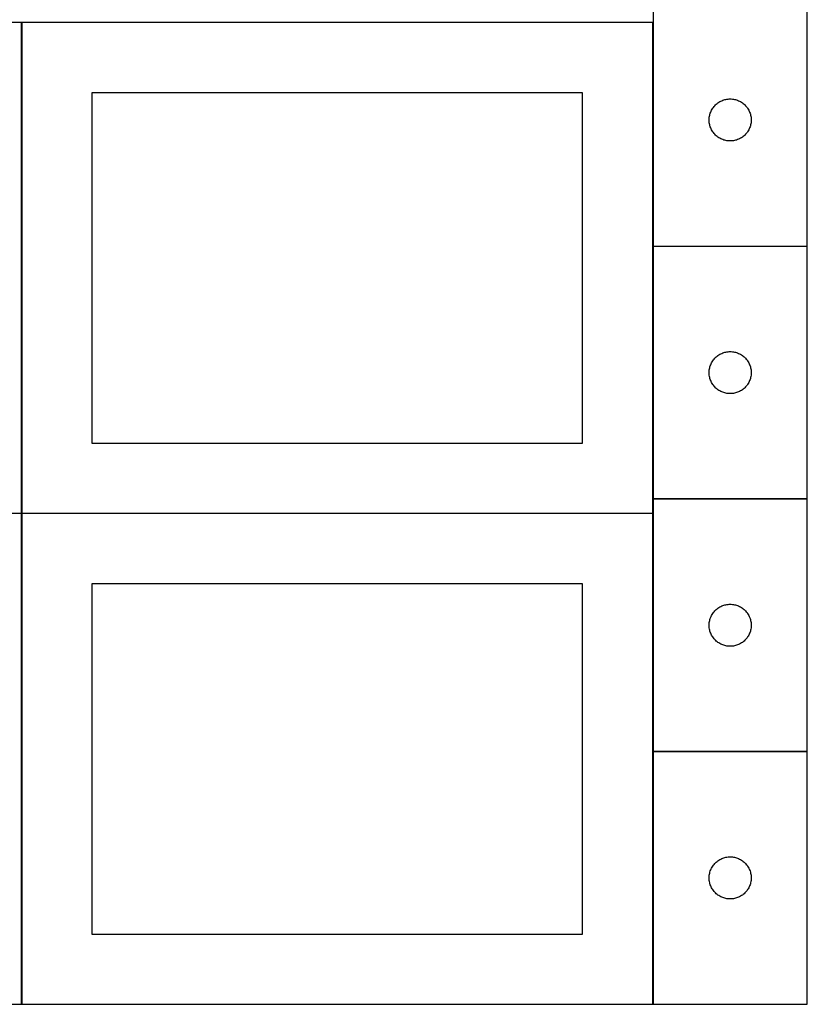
# Model space of a CAD drawing. Header units: millimetres. Extents: x 7 to 1493, y 7 to 2993.
# Tile 2 of 13: x 908 to 1470, y 7 to 709. Entities that reach past the tile are written whole.
import ezdxf

# ---------------------------------------------------------------- set-up
doc = ezdxf.new("R2010")
doc.units = ezdxf.units.MM
doc.layers.add('COMMON', color=5, linetype='CONTINUOUS', true_color=0x0000ff)
doc.layers.add('CUT', color=7, linetype='CONTINUOUS', true_color=0x000000)

msp = doc.modelspace()

# ---------------------------------------------------------------- linework, layer by layer
at = {"layer": 'COMMON'}
for p, q in [((909.474234, 356.724781), (909.474234, 706.724781)), ((1359.674234, 706.724781), (1359.674234, 547.289864)), ((1359.674234, 547.089863), (1359.674234, 367.089863)), ((1359.774235, 547.189863), (1469.774235, 547.189863)), ((1359.674234, 366.889862), (1359.674234, 356.724781)), ((1469.774235, 366.989863), (1359.774235, 366.989863)), ((909.374233, 356.624781), (459.374233, 356.624781)), ((909.474234, 6.52478), (909.474234, 356.52478)), ((1359.574234, 356.624781), (909.574234, 356.624781)), ((1359.674234, 356.52478), (1359.674234, 186.889862)), ((1359.674234, 186.689861), (1359.674234, 6.689861)), ((1469.774235, 186.789862), (1359.774235, 186.789862))]:
    msp.add_line(p, q, dxfattribs=at)
at = {"layer": 'CUT'}
for p, q in [((1359.774235, 727.289864), (1359.774235, 547.289864)), ((1469.774235, 547.289864), (1469.774235, 727.289864)), ((909.374233, 706.724781), (459.374233, 706.724781)), ((909.374233, 356.724781), (909.374233, 706.724781)), ((1359.574234, 706.724781), (909.574234, 706.724781)), ((909.574234, 706.724781), (909.574234, 356.724781)), ((1359.574234, 356.724781), (1359.574234, 706.724781)), ((1309.574234, 656.724781), (959.574234, 656.724781)), ((959.574234, 656.724781), (959.574234, 406.724781)), ((1309.574234, 406.724781), (1309.574234, 656.724781)), ((1402.32908, 645.66352), (1402.776646, 646.293079)), ((1402.776646, 646.293079), (1403.256028, 646.898762)), ((1403.256028, 646.898762), (1403.765955, 647.478964)), ((1403.765955, 647.478964), (1404.305073, 648.032147)), ((1404.305073, 648.032147), (1404.871953, 648.556843)), ((1404.871953, 648.556843), (1405.465093, 649.051661)), ((1405.465093, 649.051661), (1406.082919, 649.515289)), ((1406.082919, 649.515289), (1406.723792, 649.946498)), ((1406.723792, 649.946498), (1407.386014, 650.344143)), ((1407.386014, 650.344143), (1408.067828, 650.707171)), ((1408.067828, 650.707171), (1408.767427, 651.034618)), ((1408.767427, 651.034618), (1409.482954, 651.325617)), ((1409.482954, 651.325617), (1410.212513, 651.579395)), ((1410.212513, 651.579395), (1410.954168, 651.79528)), ((1410.954168, 651.79528), (1411.705954, 651.9727)), ((1411.705954, 651.9727), (1412.465876, 652.111183)), ((1412.465876, 652.111183), (1413.23192, 652.210362)), ((1413.23192, 652.210362), (1414.002054, 652.269976)), ((1414.002054, 652.269976), (1414.774235, 652.289864)), ((1414.774235, 652.289864), (1415.546416, 652.269976)), ((1415.546416, 652.269976), (1416.31655, 652.210362)), ((1416.31655, 652.210362), (1417.082594, 652.111183)), ((1417.082594, 652.111183), (1417.842516, 651.9727)), ((1417.842516, 651.9727), (1418.594302, 651.79528)), ((1418.594302, 651.79528), (1419.335958, 651.579395)), ((1419.335958, 651.579395), (1420.065516, 651.325617)), ((1420.065516, 651.325617), (1420.781044, 651.034618)), ((1420.781044, 651.034618), (1421.480642, 650.707171)), ((1421.480642, 650.707171), (1422.162456, 650.344143)), ((1422.162456, 650.344143), (1422.824678, 649.946498)), ((1422.824678, 649.946498), (1423.465552, 649.515289)), ((1423.465552, 649.515289), (1424.083377, 649.051661)), ((1424.083377, 649.051661), (1424.676517, 648.556843)), ((1424.676517, 648.556843), (1425.243397, 648.032147)), ((1425.243397, 648.032147), (1425.782516, 647.478964)), ((1425.782516, 647.478964), (1426.292442, 646.898762)), ((1426.292442, 646.898762), (1426.771824, 646.293079)), ((1426.771824, 646.293079), (1427.21939, 645.66352)), ((1399.818972, 638.447496), (1399.898395, 639.21584)), ((1399.898395, 639.21584), (1400.017266, 639.979076)), ((1400.017266, 639.979076), (1400.17527, 640.73518)), ((1400.17527, 640.73518), (1400.371987, 641.482149)), ((1400.371987, 641.482149), (1400.606897, 642.218)), ((1400.606897, 642.218), (1400.879376, 642.940783)), ((1400.879376, 642.940783), (1401.188701, 643.64858)), ((1401.188701, 643.64858), (1401.534053, 644.339515)), ((1401.534053, 644.339515), (1401.914516, 645.011756)), ((1401.914516, 645.011756), (1402.32908, 645.66352)), ((1427.21939, 645.66352), (1427.633955, 645.011756)), ((1427.633955, 645.011756), (1428.014417, 644.339515)), ((1428.014417, 644.339515), (1428.359769, 643.64858)), ((1428.359769, 643.64858), (1428.669095, 642.940783)), ((1428.669095, 642.940783), (1428.941574, 642.218)), ((1428.941574, 642.218), (1429.176483, 641.482149)), ((1429.176483, 641.482149), (1429.373201, 640.73518)), ((1429.373201, 640.73518), (1429.531204, 639.979076)), ((1429.531204, 639.979076), (1429.650075, 639.21584)), ((1429.650075, 639.21584), (1429.729498, 638.447496)), ((1399.779208, 637.676083), (1399.818972, 638.447496)), ((1399.779208, 636.903646), (1399.779208, 637.676083)), ((1399.818972, 636.132232), (1399.779208, 636.903646)), ((1399.898395, 635.363889), (1399.818972, 636.132232)), ((1400.017266, 634.600653), (1399.898395, 635.363889)), ((1400.17527, 633.844548), (1400.017266, 634.600653)), ((1400.371987, 633.09758), (1400.17527, 633.844548)), ((1400.606897, 632.361729), (1400.371987, 633.09758)), ((1400.879376, 631.638946), (1400.606897, 632.361729)), ((1428.941574, 632.361729), (1428.669095, 631.638946)), ((1429.176483, 633.09758), (1428.941574, 632.361729)), ((1429.373201, 633.844548), (1429.176483, 633.09758)), ((1429.531204, 634.600653), (1429.373201, 633.844548)), ((1429.650075, 635.363889), (1429.531204, 634.600653)), ((1429.729498, 636.132232), (1429.650075, 635.363889)), ((1429.729498, 638.447496), (1429.769262, 637.676083)), ((1429.769262, 636.903646), (1429.729498, 636.132232)), ((1429.769262, 637.676083), (1429.769262, 636.903646)), ((1401.188701, 630.931148), (1400.879376, 631.638946)), ((1401.534053, 630.240213), (1401.188701, 630.931148)), ((1401.914516, 629.567972), (1401.534053, 630.240213)), ((1402.32908, 628.916209), (1401.914516, 629.567972)), ((1402.776646, 628.28665), (1402.32908, 628.916209)), ((1403.256028, 627.680967), (1402.776646, 628.28665)), ((1403.765955, 627.100764), (1403.256028, 627.680967)), ((1404.305073, 626.547582), (1403.765955, 627.100764)), ((1404.871953, 626.022885), (1404.305073, 626.547582)), ((1405.465093, 625.528067), (1404.871953, 626.022885)), ((1406.082919, 625.064439), (1405.465093, 625.528067)), ((1406.723792, 624.633231), (1406.082919, 625.064439)), ((1423.465552, 625.064439), (1422.824678, 624.633231)), ((1424.083377, 625.528067), (1423.465552, 625.064439)), ((1424.676517, 626.022885), (1424.083377, 625.528067)), ((1425.243397, 626.547582), (1424.676517, 626.022885)), ((1425.782516, 627.100764), (1425.243397, 626.547582)), ((1426.292442, 627.680967), (1425.782516, 627.100764)), ((1426.771824, 628.28665), (1426.292442, 627.680967)), ((1427.21939, 628.916209), (1426.771824, 628.28665)), ((1427.633955, 629.567972), (1427.21939, 628.916209)), ((1428.014417, 630.240213), (1427.633955, 629.567972)), ((1428.359769, 630.931148), (1428.014417, 630.240213)), ((1428.669095, 631.638946), (1428.359769, 630.931148)), ((1407.386014, 624.235586), (1406.723792, 624.633231)), ((1408.067828, 623.872558), (1407.386014, 624.235586)), ((1408.767427, 623.545111), (1408.067828, 623.872558)), ((1409.482954, 623.254112), (1408.767427, 623.545111)), ((1410.212513, 623.000334), (1409.482954, 623.254112)), ((1410.954168, 622.784448), (1410.212513, 623.000334)), ((1411.705954, 622.607029), (1410.954168, 622.784448)), ((1412.465876, 622.468546), (1411.705954, 622.607029)), ((1413.23192, 622.369366), (1412.465876, 622.468546)), ((1414.002054, 622.309753), (1413.23192, 622.369366)), ((1414.774235, 622.289864), (1414.002054, 622.309753)), ((1415.546416, 622.309753), (1414.774235, 622.289864)), ((1416.31655, 622.369366), (1415.546416, 622.309753)), ((1417.082594, 622.468546), (1416.31655, 622.369366)), ((1417.842516, 622.607029), (1417.082594, 622.468546)), ((1418.594302, 622.784448), (1417.842516, 622.607029)), ((1419.335958, 623.000334), (1418.594302, 622.784448)), ((1420.065516, 623.254112), (1419.335958, 623.000334)), ((1420.781044, 623.545111), (1420.065516, 623.254112)), ((1421.480642, 623.872558), (1420.781044, 623.545111)), ((1422.162456, 624.235586), (1421.480642, 623.872558)), ((1422.824678, 624.633231), (1422.162456, 624.235586)), ((1359.774235, 547.289864), (1469.774235, 547.289864)), ((1469.774235, 547.089863), (1359.774235, 547.089863)), ((1359.774235, 547.089863), (1359.774235, 367.089863)), ((1469.774235, 367.089863), (1469.774235, 547.089863)), ((1408.067828, 470.50717), (1408.767427, 470.834617)), ((1408.767427, 470.834617), (1409.482954, 471.125616)), ((1409.482954, 471.125616), (1410.212513, 471.379394)), ((1410.212513, 471.379394), (1410.954168, 471.595279)), ((1410.954168, 471.595279), (1411.705954, 471.772699)), ((1411.705954, 471.772699), (1412.465876, 471.911182)), ((1412.465876, 471.911182), (1413.23192, 472.010361)), ((1413.23192, 472.010361), (1414.002054, 472.069975)), ((1414.002054, 472.069975), (1414.774235, 472.089863)), ((1414.774235, 472.089863), (1415.546416, 472.069975)), ((1415.546416, 472.069975), (1416.31655, 472.010361)), ((1416.31655, 472.010361), (1417.082594, 471.911182)), ((1417.082594, 471.911182), (1417.842516, 471.772699)), ((1417.842516, 471.772699), (1418.594302, 471.595279)), ((1418.594302, 471.595279), (1419.335958, 471.379394)), ((1419.335958, 471.379394), (1420.065516, 471.125616)), ((1420.065516, 471.125616), (1420.781044, 470.834617)), ((1420.781044, 470.834617), (1421.480642, 470.50717)), ((1401.188701, 463.448579), (1401.534053, 464.139514)), ((1401.534053, 464.139514), (1401.914516, 464.811755)), ((1401.914516, 464.811755), (1402.32908, 465.463519)), ((1402.32908, 465.463519), (1402.776646, 466.093078)), ((1402.776646, 466.093078), (1403.256028, 466.698761)), ((1403.256028, 466.698761), (1403.765955, 467.278963)), ((1403.765955, 467.278963), (1404.305073, 467.832146)), ((1404.305073, 467.832146), (1404.871953, 468.356842)), ((1404.871953, 468.356842), (1405.465093, 468.85166)), ((1405.465093, 468.85166), (1406.082919, 469.315288)), ((1406.082919, 469.315288), (1406.723792, 469.746497)), ((1406.723792, 469.746497), (1407.386014, 470.144142)), ((1407.386014, 470.144142), (1408.067828, 470.50717)), ((1421.480642, 470.50717), (1422.162456, 470.144142)), ((1422.162456, 470.144142), (1422.824678, 469.746497)), ((1422.824678, 469.746497), (1423.465552, 469.315288)), ((1423.465552, 469.315288), (1424.083377, 468.85166)), ((1424.083377, 468.85166), (1424.676517, 468.356842)), ((1424.676517, 468.356842), (1425.243397, 467.832146)), ((1425.243397, 467.832146), (1425.782516, 467.278963)), ((1425.782516, 467.278963), (1426.292442, 466.698761)), ((1426.292442, 466.698761), (1426.771824, 466.093078)), ((1426.771824, 466.093078), (1427.21939, 465.463519)), ((1427.21939, 465.463519), (1427.633955, 464.811755)), ((1427.633955, 464.811755), (1428.014417, 464.139514)), ((1428.014417, 464.139514), (1428.359769, 463.448579)), ((1399.779208, 457.476082), (1399.818972, 458.247495)), ((1399.779208, 456.703645), (1399.779208, 457.476082)), ((1399.818972, 455.932231), (1399.779208, 456.703645)), ((1399.818972, 458.247495), (1399.898395, 459.015839)), ((1399.898395, 459.015839), (1400.017266, 459.779075)), ((1400.017266, 459.779075), (1400.17527, 460.535179)), ((1400.17527, 460.535179), (1400.371987, 461.282148)), ((1400.371987, 461.282148), (1400.606897, 462.017999)), ((1400.606897, 462.017999), (1400.879376, 462.740782)), ((1400.879376, 462.740782), (1401.188701, 463.448579)), ((1428.359769, 463.448579), (1428.669095, 462.740782)), ((1428.669095, 462.740782), (1428.941574, 462.017999)), ((1428.941574, 462.017999), (1429.176483, 461.282148)), ((1429.176483, 461.282148), (1429.373201, 460.535179)), ((1429.373201, 460.535179), (1429.531204, 459.779075)), ((1429.531204, 459.779075), (1429.650075, 459.015839)), ((1429.650075, 459.015839), (1429.729498, 458.247495)), ((1429.729498, 458.247495), (1429.769262, 457.476082)), ((1429.769262, 456.703645), (1429.729498, 455.932231)), ((1429.769262, 457.476082), (1429.769262, 456.703645)), ((1399.898395, 455.163888), (1399.818972, 455.932231)), ((1400.017266, 454.400652), (1399.898395, 455.163888)), ((1400.17527, 453.644547), (1400.017266, 454.400652)), ((1400.371987, 452.897579), (1400.17527, 453.644547)), ((1400.606897, 452.161728), (1400.371987, 452.897579)), ((1400.879376, 451.438945), (1400.606897, 452.161728)), ((1401.188701, 450.731147), (1400.879376, 451.438945)), ((1401.534053, 450.040212), (1401.188701, 450.731147)), ((1401.914516, 449.367971), (1401.534053, 450.040212)), ((1428.014417, 450.040212), (1427.633955, 449.367971)), ((1428.359769, 450.731147), (1428.014417, 450.040212)), ((1428.669095, 451.438945), (1428.359769, 450.731147)), ((1428.941574, 452.161728), (1428.669095, 451.438945)), ((1429.176483, 452.897579), (1428.941574, 452.161728)), ((1429.373201, 453.644547), (1429.176483, 452.897579)), ((1429.531204, 454.400652), (1429.373201, 453.644547)), ((1429.650075, 455.163888), (1429.531204, 454.400652)), ((1429.729498, 455.932231), (1429.650075, 455.163888)), ((1402.32908, 448.716208), (1401.914516, 449.367971)), ((1402.776646, 448.086649), (1402.32908, 448.716208)), ((1403.256028, 447.480966), (1402.776646, 448.086649)), ((1403.765955, 446.900763), (1403.256028, 447.480966)), ((1404.305073, 446.347581), (1403.765955, 446.900763)), ((1404.871953, 445.822884), (1404.305073, 446.347581)), ((1405.465093, 445.328066), (1404.871953, 445.822884)), ((1406.082919, 444.864438), (1405.465093, 445.328066)), ((1406.723792, 444.43323), (1406.082919, 444.864438)), ((1407.386014, 444.035585), (1406.723792, 444.43323)), ((1408.067828, 443.672557), (1407.386014, 444.035585)), ((1408.767427, 443.34511), (1408.067828, 443.672557)), ((1409.482954, 443.054111), (1408.767427, 443.34511)), ((1410.212513, 442.800333), (1409.482954, 443.054111)), ((1410.954168, 442.584447), (1410.212513, 442.800333)), ((1411.705954, 442.407028), (1410.954168, 442.584447)), ((1418.594302, 442.584447), (1417.842516, 442.407028)), ((1419.335958, 442.800333), (1418.594302, 442.584447)), ((1420.065516, 443.054111), (1419.335958, 442.800333)), ((1420.781044, 443.34511), (1420.065516, 443.054111)), ((1421.480642, 443.672557), (1420.781044, 443.34511)), ((1422.162456, 444.035585), (1421.480642, 443.672557)), ((1422.824678, 444.43323), (1422.162456, 444.035585)), ((1423.465552, 444.864438), (1422.824678, 444.43323)), ((1424.083377, 445.328066), (1423.465552, 444.864438)), ((1424.676517, 445.822884), (1424.083377, 445.328066)), ((1425.243397, 446.347581), (1424.676517, 445.822884)), ((1425.782516, 446.900763), (1425.243397, 446.347581)), ((1426.292442, 447.480966), (1425.782516, 446.900763)), ((1426.771824, 448.086649), (1426.292442, 447.480966)), ((1427.21939, 448.716208), (1426.771824, 448.086649)), ((1427.633955, 449.367971), (1427.21939, 448.716208)), ((1412.465876, 442.268545), (1411.705954, 442.407028)), ((1413.23192, 442.169365), (1412.465876, 442.268545)), ((1414.002054, 442.109752), (1413.23192, 442.169365)), ((1414.774235, 442.089863), (1414.002054, 442.109752)), ((1415.546416, 442.109752), (1414.774235, 442.089863)), ((1416.31655, 442.169365), (1415.546416, 442.109752)), ((1417.082594, 442.268545), (1416.31655, 442.169365)), ((1417.842516, 442.407028), (1417.082594, 442.268545)), ((959.574234, 406.724781), (1309.574234, 406.724781)), ((1359.774235, 367.089863), (1469.774235, 367.089863)), ((1469.774235, 366.889862), (1359.774235, 366.889862)), ((1359.774235, 366.889862), (1359.774235, 186.889862)), ((1469.774235, 186.889862), (1469.774235, 366.889862)), ((459.374233, 356.724781), (909.374233, 356.724781)), ((909.374233, 356.52478), (459.374233, 356.52478)), ((909.374233, 6.52478), (909.374233, 356.52478)), ((909.574234, 356.724781), (1359.574234, 356.724781)), ((1359.574234, 356.52478), (909.574234, 356.52478)), ((909.574234, 356.52478), (909.574234, 6.52478)), ((1359.574234, 6.52478), (1359.574234, 356.52478)), ((1309.574234, 306.52478), (959.574234, 306.52478)), ((959.574234, 306.52478), (959.574234, 56.52478)), ((1309.574234, 56.52478), (1309.574234, 306.52478)), ((1404.305073, 287.632145), (1404.871953, 288.156841)), ((1404.871953, 288.156841), (1405.465093, 288.651659)), ((1405.465093, 288.651659), (1406.082919, 289.115287)), ((1406.082919, 289.115287), (1406.723792, 289.546496)), ((1406.723792, 289.546496), (1407.386014, 289.944141)), ((1407.386014, 289.944141), (1408.067828, 290.307169)), ((1408.067828, 290.307169), (1408.767427, 290.634616)), ((1408.767427, 290.634616), (1409.482954, 290.925615)), ((1409.482954, 290.925615), (1410.212513, 291.179393)), ((1410.212513, 291.179393), (1410.954168, 291.395278)), ((1410.954168, 291.395278), (1411.705954, 291.572698)), ((1411.705954, 291.572698), (1412.465876, 291.711181)), ((1412.465876, 291.711181), (1413.23192, 291.81036)), ((1413.23192, 291.81036), (1414.002054, 291.869974)), ((1414.002054, 291.869974), (1414.774235, 291.889862)), ((1414.774235, 291.889862), (1415.546416, 291.869974)), ((1415.546416, 291.869974), (1416.31655, 291.81036)), ((1416.31655, 291.81036), (1417.082594, 291.711181)), ((1417.082594, 291.711181), (1417.842516, 291.572698)), ((1417.842516, 291.572698), (1418.594302, 291.395278)), ((1418.594302, 291.395278), (1419.335958, 291.179393)), ((1419.335958, 291.179393), (1420.065516, 290.925615)), ((1420.065516, 290.925615), (1420.781044, 290.634616)), ((1420.781044, 290.634616), (1421.480642, 290.307169)), ((1421.480642, 290.307169), (1422.162456, 289.944141)), ((1422.162456, 289.944141), (1422.824678, 289.546496)), ((1422.824678, 289.546496), (1423.465552, 289.115287)), ((1423.465552, 289.115287), (1424.083377, 288.651659)), ((1424.083377, 288.651659), (1424.676517, 288.156841)), ((1424.676517, 288.156841), (1425.243397, 287.632145)), ((1400.17527, 280.335178), (1400.371987, 281.082147)), ((1400.371987, 281.082147), (1400.606897, 281.817998)), ((1400.606897, 281.817998), (1400.879376, 282.540781)), ((1400.879376, 282.540781), (1401.188701, 283.248578)), ((1401.188701, 283.248578), (1401.534053, 283.939513)), ((1401.534053, 283.939513), (1401.914516, 284.611754)), ((1401.914516, 284.611754), (1402.32908, 285.263518)), ((1402.32908, 285.263518), (1402.776646, 285.893077)), ((1402.776646, 285.893077), (1403.256028, 286.49876)), ((1403.256028, 286.49876), (1403.765955, 287.078962)), ((1403.765955, 287.078962), (1404.305073, 287.632145)), ((1425.243397, 287.632145), (1425.782516, 287.078962)), ((1425.782516, 287.078962), (1426.292442, 286.49876)), ((1426.292442, 286.49876), (1426.771824, 285.893077)), ((1426.771824, 285.893077), (1427.21939, 285.263518)), ((1427.21939, 285.263518), (1427.633955, 284.611754)), ((1427.633955, 284.611754), (1428.014417, 283.939513)), ((1428.014417, 283.939513), (1428.359769, 283.248578)), ((1428.359769, 283.248578), (1428.669095, 282.540781)), ((1428.669095, 282.540781), (1428.941574, 281.817998)), ((1428.941574, 281.817998), (1429.176483, 281.082147)), ((1429.176483, 281.082147), (1429.373201, 280.335178)), ((1399.779208, 277.276081), (1399.818972, 278.047494)), ((1399.779208, 276.503644), (1399.779208, 277.276081)), ((1399.818972, 275.73223), (1399.779208, 276.503644)), ((1399.818972, 278.047494), (1399.898395, 278.815838)), ((1399.898395, 274.963887), (1399.818972, 275.73223)), ((1399.898395, 278.815838), (1400.017266, 279.579074)), ((1400.017266, 274.200651), (1399.898395, 274.963887)), ((1400.017266, 279.579074), (1400.17527, 280.335178)), ((1400.17527, 273.444546), (1400.017266, 274.200651)), ((1429.373201, 280.335178), (1429.531204, 279.579074)), ((1429.531204, 274.200651), (1429.373201, 273.444546)), ((1429.531204, 279.579074), (1429.650075, 278.815838)), ((1429.650075, 274.963887), (1429.531204, 274.200651)), ((1429.650075, 278.815838), (1429.729498, 278.047494)), ((1429.729498, 275.73223), (1429.650075, 274.963887)), ((1429.729498, 278.047494), (1429.769262, 277.276081)), ((1429.769262, 276.503644), (1429.729498, 275.73223)), ((1429.769262, 277.276081), (1429.769262, 276.503644)), ((1400.371987, 272.697578), (1400.17527, 273.444546)), ((1400.606897, 271.961727), (1400.371987, 272.697578)), ((1400.879376, 271.238944), (1400.606897, 271.961727)), ((1401.188701, 270.531146), (1400.879376, 271.238944)), ((1401.534053, 269.840211), (1401.188701, 270.531146)), ((1401.914516, 269.16797), (1401.534053, 269.840211)), ((1402.32908, 268.516207), (1401.914516, 269.16797)), ((1402.776646, 267.886648), (1402.32908, 268.516207)), ((1403.256028, 267.280965), (1402.776646, 267.886648)), ((1403.765955, 266.700762), (1403.256028, 267.280965)), ((1426.292442, 267.280965), (1425.782516, 266.700762)), ((1426.771824, 267.886648), (1426.292442, 267.280965)), ((1427.21939, 268.516207), (1426.771824, 267.886648)), ((1427.633955, 269.16797), (1427.21939, 268.516207)), ((1428.014417, 269.840211), (1427.633955, 269.16797)), ((1428.359769, 270.531146), (1428.014417, 269.840211)), ((1428.669095, 271.238944), (1428.359769, 270.531146)), ((1428.941574, 271.961727), (1428.669095, 271.238944)), ((1429.176483, 272.697578), (1428.941574, 271.961727)), ((1429.373201, 273.444546), (1429.176483, 272.697578)), ((1404.305073, 266.14758), (1403.765955, 266.700762)), ((1404.871953, 265.622883), (1404.305073, 266.14758)), ((1405.465093, 265.128065), (1404.871953, 265.622883)), ((1406.082919, 264.664437), (1405.465093, 265.128065)), ((1406.723792, 264.233229), (1406.082919, 264.664437)), ((1407.386014, 263.835584), (1406.723792, 264.233229)), ((1408.067828, 263.472556), (1407.386014, 263.835584)), ((1408.767427, 263.145109), (1408.067828, 263.472556)), ((1409.482954, 262.85411), (1408.767427, 263.145109)), ((1410.212513, 262.600332), (1409.482954, 262.85411)), ((1410.954168, 262.384446), (1410.212513, 262.600332)), ((1411.705954, 262.207027), (1410.954168, 262.384446)), ((1412.465876, 262.068544), (1411.705954, 262.207027)), ((1413.23192, 261.969364), (1412.465876, 262.068544)), ((1414.002054, 261.909751), (1413.23192, 261.969364)), ((1414.774235, 261.889862), (1414.002054, 261.909751)), ((1415.546416, 261.909751), (1414.774235, 261.889862)), ((1416.31655, 261.969364), (1415.546416, 261.909751)), ((1417.082594, 262.068544), (1416.31655, 261.969364)), ((1417.842516, 262.207027), (1417.082594, 262.068544)), ((1418.594302, 262.384446), (1417.842516, 262.207027)), ((1419.335958, 262.600332), (1418.594302, 262.384446)), ((1420.065516, 262.85411), (1419.335958, 262.600332)), ((1420.781044, 263.145109), (1420.065516, 262.85411)), ((1421.480642, 263.472556), (1420.781044, 263.145109)), ((1422.162456, 263.835584), (1421.480642, 263.472556)), ((1422.824678, 264.233229), (1422.162456, 263.835584)), ((1423.465552, 264.664437), (1422.824678, 264.233229)), ((1424.083377, 265.128065), (1423.465552, 264.664437)), ((1424.676517, 265.622883), (1424.083377, 265.128065)), ((1425.243397, 266.14758), (1424.676517, 265.622883)), ((1425.782516, 266.700762), (1425.243397, 266.14758)), ((1359.774235, 186.889862), (1469.774235, 186.889862)), ((1469.774235, 186.689861), (1359.774235, 186.689861)), ((1359.774235, 186.689861), (1359.774235, 6.689861)), ((1469.774235, 6.689861), (1469.774235, 186.689861)), ((1402.32908, 105.063517), (1402.776646, 105.693076)), ((1402.776646, 105.693076), (1403.256028, 106.298759)), ((1403.256028, 106.298759), (1403.765955, 106.878961)), ((1403.765955, 106.878961), (1404.305073, 107.432144)), ((1404.305073, 107.432144), (1404.871953, 107.95684)), ((1404.871953, 107.95684), (1405.465093, 108.451658)), ((1405.465093, 108.451658), (1406.082919, 108.915286)), ((1406.082919, 108.915286), (1406.723792, 109.346495)), ((1406.723792, 109.346495), (1407.386014, 109.74414)), ((1407.386014, 109.74414), (1408.067828, 110.107168)), ((1408.067828, 110.107168), (1408.767427, 110.434615)), ((1408.767427, 110.434615), (1409.482954, 110.725614)), ((1409.482954, 110.725614), (1410.212513, 110.979392)), ((1410.212513, 110.979392), (1410.954168, 111.195277)), ((1410.954168, 111.195277), (1411.705954, 111.372697)), ((1411.705954, 111.372697), (1412.465876, 111.51118)), ((1412.465876, 111.51118), (1413.23192, 111.610359)), ((1413.23192, 111.610359), (1414.002054, 111.669973)), ((1414.002054, 111.669973), (1414.774235, 111.689861)), ((1414.774235, 111.689861), (1415.546416, 111.669973)), ((1415.546416, 111.669973), (1416.31655, 111.610359)), ((1416.31655, 111.610359), (1417.082594, 111.51118)), ((1417.082594, 111.51118), (1417.842516, 111.372697)), ((1417.842516, 111.372697), (1418.594302, 111.195277)), ((1418.594302, 111.195277), (1419.335958, 110.979392)), ((1419.335958, 110.979392), (1420.065516, 110.725614)), ((1420.065516, 110.725614), (1420.781044, 110.434615)), ((1420.781044, 110.434615), (1421.480642, 110.107168)), ((1421.480642, 110.107168), (1422.162456, 109.74414)), ((1422.162456, 109.74414), (1422.824678, 109.346495)), ((1422.824678, 109.346495), (1423.465552, 108.915286)), ((1423.465552, 108.915286), (1424.083377, 108.451658)), ((1424.083377, 108.451658), (1424.676517, 107.95684)), ((1424.676517, 107.95684), (1425.243397, 107.432144)), ((1425.243397, 107.432144), (1425.782516, 106.878961)), ((1425.782516, 106.878961), (1426.292442, 106.298759)), ((1426.292442, 106.298759), (1426.771824, 105.693076)), ((1426.771824, 105.693076), (1427.21939, 105.063517)), ((1399.818972, 97.847493), (1399.898395, 98.615837)), ((1399.898395, 98.615837), (1400.017266, 99.379073)), ((1400.017266, 99.379073), (1400.17527, 100.135177)), ((1400.17527, 100.135177), (1400.371987, 100.882146)), ((1400.371987, 100.882146), (1400.606897, 101.617997)), ((1400.606897, 101.617997), (1400.879376, 102.34078)), ((1400.879376, 102.34078), (1401.188701, 103.048577)), ((1401.188701, 103.048577), (1401.534053, 103.739512)), ((1401.534053, 103.739512), (1401.914516, 104.411753)), ((1401.914516, 104.411753), (1402.32908, 105.063517)), ((1427.21939, 105.063517), (1427.633955, 104.411753)), ((1427.633955, 104.411753), (1428.014417, 103.739512)), ((1428.014417, 103.739512), (1428.359769, 103.048577)), ((1428.359769, 103.048577), (1428.669095, 102.34078)), ((1428.669095, 102.34078), (1428.941574, 101.617997)), ((1428.941574, 101.617997), (1429.176483, 100.882146)), ((1429.176483, 100.882146), (1429.373201, 100.135177)), ((1429.373201, 100.135177), (1429.531204, 99.379073)), ((1429.531204, 99.379073), (1429.650075, 98.615837)), ((1429.650075, 98.615837), (1429.729498, 97.847493)), ((1399.779208, 97.07608), (1399.818972, 97.847493)), ((1399.779208, 96.303643), (1399.779208, 97.07608)), ((1399.818972, 95.532229), (1399.779208, 96.303643)), ((1399.898395, 94.763886), (1399.818972, 95.532229)), ((1400.017266, 94.00065), (1399.898395, 94.763886)), ((1400.17527, 93.244545), (1400.017266, 94.00065)), ((1400.371987, 92.497577), (1400.17527, 93.244545)), ((1400.606897, 91.761726), (1400.371987, 92.497577)), ((1400.879376, 91.038943), (1400.606897, 91.761726)), ((1428.941574, 91.761726), (1428.669095, 91.038943)), ((1429.176483, 92.497577), (1428.941574, 91.761726)), ((1429.373201, 93.244545), (1429.176483, 92.497577)), ((1429.531204, 94.00065), (1429.373201, 93.244545)), ((1429.650075, 94.763886), (1429.531204, 94.00065)), ((1429.729498, 95.532229), (1429.650075, 94.763886)), ((1429.729498, 97.847493), (1429.769262, 97.07608)), ((1429.769262, 96.303643), (1429.729498, 95.532229)), ((1429.769262, 97.07608), (1429.769262, 96.303643)), ((1401.188701, 90.331145), (1400.879376, 91.038943)), ((1401.534053, 89.64021), (1401.188701, 90.331145)), ((1401.914516, 88.967969), (1401.534053, 89.64021)), ((1402.32908, 88.316206), (1401.914516, 88.967969)), ((1402.776646, 87.686647), (1402.32908, 88.316206)), ((1403.256028, 87.080964), (1402.776646, 87.686647)), ((1403.765955, 86.500761), (1403.256028, 87.080964)), ((1404.305073, 85.947579), (1403.765955, 86.500761)), ((1404.871953, 85.422882), (1404.305073, 85.947579)), ((1405.465093, 84.928064), (1404.871953, 85.422882)), ((1406.082919, 84.464436), (1405.465093, 84.928064)), ((1406.723792, 84.033228), (1406.082919, 84.464436)), ((1423.465552, 84.464436), (1422.824678, 84.033228)), ((1424.083377, 84.928064), (1423.465552, 84.464436)), ((1424.676517, 85.422882), (1424.083377, 84.928064)), ((1425.243397, 85.947579), (1424.676517, 85.422882)), ((1425.782516, 86.500761), (1425.243397, 85.947579)), ((1426.292442, 87.080964), (1425.782516, 86.500761)), ((1426.771824, 87.686647), (1426.292442, 87.080964)), ((1427.21939, 88.316206), (1426.771824, 87.686647)), ((1427.633955, 88.967969), (1427.21939, 88.316206)), ((1428.014417, 89.64021), (1427.633955, 88.967969)), ((1428.359769, 90.331145), (1428.014417, 89.64021)), ((1428.669095, 91.038943), (1428.359769, 90.331145)), ((1407.386014, 83.635583), (1406.723792, 84.033228)), ((1408.067828, 83.272555), (1407.386014, 83.635583)), ((1408.767427, 82.945108), (1408.067828, 83.272555)), ((1409.482954, 82.654109), (1408.767427, 82.945108)), ((1410.212513, 82.400331), (1409.482954, 82.654109)), ((1410.954168, 82.184445), (1410.212513, 82.400331)), ((1411.705954, 82.007026), (1410.954168, 82.184445)), ((1412.465876, 81.868543), (1411.705954, 82.007026)), ((1413.23192, 81.769363), (1412.465876, 81.868543)), ((1414.002054, 81.70975), (1413.23192, 81.769363)), ((1414.774235, 81.689861), (1414.002054, 81.70975)), ((1415.546416, 81.70975), (1414.774235, 81.689861)), ((1416.31655, 81.769363), (1415.546416, 81.70975)), ((1417.082594, 81.868543), (1416.31655, 81.769363)), ((1417.842516, 82.007026), (1417.082594, 81.868543)), ((1418.594302, 82.184445), (1417.842516, 82.007026)), ((1419.335958, 82.400331), (1418.594302, 82.184445)), ((1420.065516, 82.654109), (1419.335958, 82.400331)), ((1420.781044, 82.945108), (1420.065516, 82.654109)), ((1421.480642, 83.272555), (1420.781044, 82.945108)), ((1422.162456, 83.635583), (1421.480642, 83.272555)), ((1422.824678, 84.033228), (1422.162456, 83.635583)), ((959.574234, 56.52478), (1309.574234, 56.52478)), ((459.374233, 6.52478), (909.374233, 6.52478)), ((909.574234, 6.52478), (1359.574234, 6.52478)), ((1359.774235, 6.689861), (1469.774235, 6.689861))]:
    msp.add_line(p, q, dxfattribs=at)

doc.saveas('drawing.dxf')
